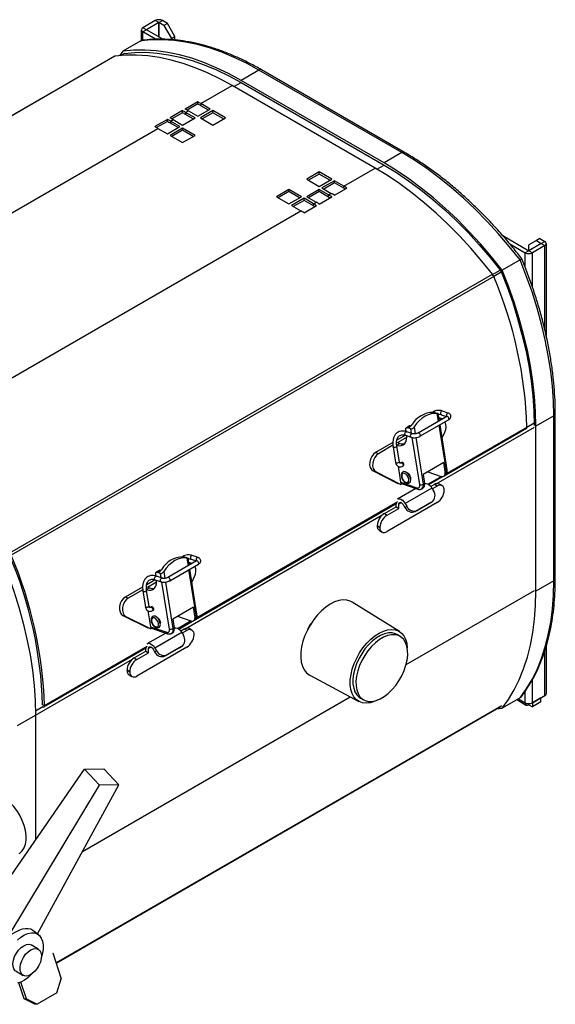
# Model space of a CAD drawing. Extents: x -151 to 1078, y -137 to 1012.
# Tile 6 of 8: x 822 to 1034, y 41 to 430. Entities that reach past the tile are written whole.
import ezdxf

# ---------------------------------------------------------------- set-up
doc = ezdxf.new("R2010")
doc.units = 0
doc.layers.get('0').update_dxf_attribs({"linetype": 'CONTINUOUS'})

msp = doc.modelspace()

# ---------------------------------------------------------------- linework, layer by layer
at = {"color": 7, "linetype": 'CONTINUOUS'}
for p, q in [((875.83, 429.91), (870.88, 427.06)), ((877.24, 429.1), (872.3, 426.24)), ((877.24, 429.1), (875.83, 429.91)), ((877.24, 429.1), (878.66, 429.91)), ((879.2, 427.97), (877.24, 429.1)), ((877.24, 429.1), (877.24, 423.38)), ((877.24, 423.38), (877.24, 429.1)), ((880.61, 428.79), (878.66, 429.91)), ((880.61, 428.79), (879.2, 427.97)), ((883.61, 423.6), (880.61, 428.79)), ((870.29, 426.24), (870.29, 421.95)), ((872.3, 426.24), (870.88, 427.06)), ((872.3, 426.24), (870.88, 425.42)), ((875.97, 422.49), (870.88, 425.42)), ((870.88, 422.06), (870.88, 425.42)), ((878.78, 422.5), (872.3, 426.24)), ((872.3, 426.24), (872.3, 426.24)), ((879.2, 427.97), (882.19, 422.78)), ((870.11, 421.87), (863.03, 417.79)), ((882.19, 422.78), (883.61, 423.6)), ((882.19, 422.35), (882.19, 422.78)), ((883.61, 422.23), (883.61, 423.6)), ((863.03, 417.79), (861.7, 416.01)), ((863.69, 416.92), (862.19, 416.05)), ((863.83, 416.94), (862.32, 416.06)), ((863.46, 416.78), (863.55, 416.9)), ((859.53, 415.69), (668.61, 305.48)), ((859.81, 415.79), (668.89, 305.57)), ((916.84, 410.32), (909.77, 406.24)), ((973.41, 377.67), (916.84, 410.32)), ((974.41, 377.77), (917.84, 410.42)), ((906.94, 403.79), (909.77, 405.42)), ((966.34, 373.58), (909.77, 406.24)), ((909.77, 405.42), (966.34, 372.77)), ((893.86, 397.06), (906.24, 404.2)), ((962.8, 371.54), (906.24, 404.2)), ((892.62, 397.76), (887.67, 394.91)), ((892.63, 396.94), (892.62, 397.76)), ((886.61, 394.3), (881.66, 391.44)), ((886.62, 393.47), (882.38, 391.03)), ((886.62, 393.47), (886.61, 394.3)), ((887.85, 393.59), (888.91, 394.2)), ((891.56, 391.44), (887.85, 393.59)), ((887.85, 393.59), (887.85, 392.77)), ((892.63, 396.94), (888.39, 394.5)), ((888.91, 394.2), (892.62, 392.06)), ((892.62, 392.06), (897.57, 394.91)), ((898.63, 394.3), (893.68, 391.44)), ((897.57, 394.91), (893.86, 397.06)), ((893.86, 397.06), (893.86, 396.24)), ((896.87, 394.51), (893.86, 396.24)), ((898.63, 393.48), (894.39, 391.04)), ((903.58, 391.44), (898.63, 394.3)), ((898.63, 393.48), (898.63, 394.3)), ((902.88, 391.04), (898.63, 393.48)), ((880.6, 390.83), (875.65, 387.97)), ((880.61, 390), (876.37, 387.56)), ((880.61, 390), (880.6, 390.83)), ((881.84, 390.12), (882.9, 390.73)), ((885.55, 387.97), (881.84, 390.12)), ((881.84, 390.12), (881.84, 389.3)), ((882.9, 390.73), (886.61, 388.59)), ((886.61, 388.59), (891.56, 391.44)), ((890.86, 391.04), (887.85, 392.77)), ((893.68, 391.44), (898.63, 388.59)), ((898.63, 388.59), (903.58, 391.44)), ((744.66, 310.93), (876.89, 387.26)), ((876.89, 387.26), (880.6, 385.12)), ((880.6, 385.12), (885.55, 387.97)), ((886.61, 387.36), (881.66, 384.5)), ((884.85, 387.57), (881.84, 389.3)), ((886.61, 386.55), (882.37, 384.1)), ((891.56, 384.5), (886.61, 387.36)), ((886.61, 386.55), (886.61, 387.36)), ((890.86, 384.1), (886.61, 386.55)), ((881.66, 384.5), (886.61, 381.65)), ((886.61, 381.65), (891.56, 384.5)), ((973.41, 377.67), (966.34, 373.58)), ((950.43, 364.4), (962.8, 371.54)), ((963.51, 371.13), (966.34, 372.77)), ((940.71, 370.01), (935.76, 367.16)), ((935.76, 367.16), (940.71, 364.3)), ((940.71, 369.2), (936.46, 366.75)), ((945.66, 367.16), (940.71, 370.01)), ((940.71, 369.2), (940.71, 370.01)), ((944.95, 366.75), (940.71, 369.2)), ((940.71, 364.3), (945.66, 367.16)), ((946.72, 366.54), (941.77, 363.69)), ((950.43, 364.4), (946.72, 366.54)), ((946.72, 365.73), (946.72, 366.54)), ((928.69, 363.07), (923.74, 360.22)), ((928.69, 362.26), (924.44, 359.81)), ((933.64, 360.22), (928.69, 363.07)), ((928.69, 362.26), (928.69, 363.07)), ((932.93, 359.81), (928.69, 362.26)), ((940.71, 363.07), (935.76, 360.22)), ((940.71, 362.26), (936.46, 359.81)), ((944.42, 360.93), (940.71, 363.07)), ((940.71, 362.26), (940.71, 363.07)), ((944.42, 360.11), (940.71, 362.26)), ((941.77, 363.69), (945.48, 361.54)), ((946.72, 365.73), (942.47, 363.28)), ((950.43, 363.58), (946.72, 365.73)), ((946.72, 360.81), (951.67, 363.67)), ((950.43, 363.58), (950.43, 364.4)), ((923.74, 360.22), (928.69, 357.36)), ((928.69, 357.36), (933.64, 360.22)), ((934.7, 359.6), (929.75, 356.75)), ((934.7, 358.79), (930.45, 356.34)), ((938.41, 357.46), (934.7, 359.6)), ((934.7, 358.79), (934.7, 359.6)), ((938.41, 356.64), (934.7, 358.79)), ((935.76, 360.22), (939.47, 358.07)), ((940.71, 357.34), (945.66, 360.2)), ((944.42, 360.93), (945.48, 361.54)), ((944.42, 360.11), (944.42, 360.93)), ((801.23, 278.27), (933.46, 354.6)), ((929.75, 356.75), (933.46, 354.6)), ((934.7, 353.87), (939.65, 356.73)), ((938.41, 357.46), (939.47, 358.07)), ((938.41, 356.64), (938.41, 357.46)), ((1013.31, 344.83), (1023.61, 338.89)), ((1026.61, 342.87), (1023.62, 341.14)), ((1028.03, 343.69), (1026.61, 342.87)), ((1026.61, 342.87), (1028.56, 341.74)), ((1028.03, 343.69), (1029.98, 342.56)), ((1016.08, 341.6), (1022.2, 338.07)), ((1023.61, 338.89), (1022.2, 338.07)), ((1028.56, 341.74), (1023.62, 338.89)), ((1023.62, 338.89), (1023.62, 341.14)), ((1023.62, 338.89), (1025.03, 338.07)), ((1029.98, 340.93), (1025.03, 338.07)), ((1028.56, 341.74), (1029.98, 342.56)), ((1028.56, 341.74), (1029.98, 340.93)), ((1028.56, 341.74), (1028.56, 341.74)), ((1029.98, 307.44), (1029.98, 340.93)), ((1030.56, 304.95), (1030.56, 341.74)), ((1020.15, 335.25), (1013.08, 331.17)), ((1022.2, 332.31), (1022.2, 338.07)), ((1025.03, 324.53), (1025.03, 338.07)), ((1009.25, 329.5), (1012.28, 331.24)), ((818.31, 219.32), (1009.23, 329.53)), ((1009.73, 328.65), (818.82, 218.44)), ((1012.74, 330.44), (1009.72, 328.69)), ((991.12, 273.29), (979.8, 266.76)), ((985.79, 274.97), (985.71, 274.92)), ((986.15, 274.98), (985.99, 274.89)), ((986.15, 274.98), (986.35, 274.91)), ((986.35, 274.91), (987.53, 274.51)), ((987.9, 271.43), (987.42, 274.46)), ((988.23, 271.62), (987.79, 274.41)), ((988.15, 272.72), (988.05, 272.75)), ((989.33, 272.31), (988.15, 272.72)), ((988.99, 274.01), (991.1, 273.28)), ((991.76, 274.64), (989.48, 275.43)), ((1033.51, 273.56), (1026.44, 269.48)), ((1033.51, 208.24), (1033.51, 273.56)), ((1034.1, 209.06), (1034.1, 274.38)), ((976.38, 269.54), (975.18, 268.84)), ((976.74, 269.55), (975.54, 268.86)), ((975.75, 268.79), (975.54, 268.86)), ((975.75, 268.79), (976.89, 269.45)), ((976.92, 268.38), (975.75, 268.79)), ((978.23, 269.15), (978.67, 266.41)), ((980.55, 265.46), (991.87, 271.99)), ((986.92, 246.64), (1025.88, 269.13)), ((991.03, 251.83), (988.16, 269.85)), ((991.32, 252.22), (988.48, 270.04)), ((1022.9, 269.1), (991.17, 250.79)), ((1025.73, 270.63), (1022.89, 268.98)), ((1025.74, 269.89), (1025.74, 269.7)), ((1026.44, 204.16), (1026.44, 269.48)), ((974.84, 265.85), (971.44, 263.88)), ((971.7, 262.95), (975.36, 265.07)), ((974.85, 265.84), (977.13, 265.06)), ((975.13, 267.32), (974.99, 268.22)), ((977.62, 266.48), (975.33, 267.26)), ((977.21, 266.62), (976.92, 268.38)), ((980.44, 246.35), (977.47, 264.97)), ((978.9, 264.95), (981.84, 246.52)), ((989.32, 264.79), (990.38, 267.09)), ((990.77, 250.2), (1022.69, 268.63)), ((969.83, 262.96), (962.96, 258.99)), ((969.87, 261.9), (964.13, 258.58)), ((969.93, 261.29), (970.91, 255.12)), ((972.6, 262.64), (971.4, 261.95)), ((972.39, 255.35), (971.41, 261.52)), ((971.7, 262.95), (972.6, 262.64)), ((964.13, 258.58), (962.96, 258.99)), ((971.88, 253.6), (972.89, 247.27)), ((973.33, 255.14), (972.97, 254.94)), ((973.72, 253.64), (974.08, 253.84)), ((989.97, 255.07), (981.77, 250.33)), ((990.53, 251.54), (989.97, 255.07)), ((963.16, 251.37), (961.98, 251.78)), ((961.98, 251.78), (971.85, 246.8)), ((963.16, 251.37), (973.03, 246.39)), ((981.77, 250.33), (982.33, 246.81)), ((983.64, 251.41), (988.88, 249.61)), ((989.05, 249.56), (983.82, 246.55)), ((984.11, 246.36), (989.61, 249.53)), ((989.95, 249.66), (990.45, 249.94)), ((990.53, 251.54), (991.03, 251.83)), ((973.03, 246.39), (971.85, 246.8)), ((972.89, 247.27), (979.33, 245.06)), ((973.49, 246.66), (973.03, 246.39)), ((973.27, 246.74), (979.71, 244.52)), ((981.84, 246.52), (982.33, 246.81)), ((986.29, 246.36), (984.91, 245.56)), ((987.35, 245.74), (985.48, 244.67)), ((987.35, 245.74), (986.29, 246.36)), ((989.34, 245.94), (988.28, 246.55)), ((978.97, 244.78), (971.7, 240.58)), ((985.31, 244.97), (974.7, 238.85)), ((981.26, 244.63), (981.75, 244.92)), ((985.31, 244.97), (985.93, 243.89)), ((990.17, 244.12), (990.17, 244.1)), ((891.77, 193.05), (971.42, 239.03)), ((971.63, 239.51), (892.17, 193.64)), ((987.35, 239.21), (967.53, 227.77)), ((971.08, 237.58), (971.08, 238.83)), ((973.2, 239.21), (972.14, 238.6)), ((972.14, 236.96), (972.14, 238.6)), ((973.95, 238.42), (974.58, 237.33)), ((974.58, 237.33), (975.33, 237.76)), ((974.7, 238.85), (975.33, 237.76)), ((984.46, 238.99), (978.8, 235.73)), ((985.21, 239.43), (979.55, 236.16)), ((984.46, 238.99), (985.21, 239.43)), ((887.92, 189.49), (965.85, 234.47)), ((966.47, 234.92), (971.08, 237.58)), ((966.47, 234.92), (967.53, 234.31)), ((967.53, 234.31), (972.14, 236.96)), ((971.08, 237.58), (972.14, 236.96)), ((979.55, 236.16), (978.8, 235.73)), ((964.71, 229.42), (963.65, 230.03)), ((963.65, 230.02), (963.65, 230.03)), ((963.65, 230.02), (964.71, 229.4)), ((964.48, 228.19), (965.54, 227.58)), ((964.71, 229.42), (964.71, 229.4)), ((892.77, 217.49), (890.48, 218.28)), ((892.12, 216.14), (880.81, 209.61)), ((881.56, 208.31), (892.87, 214.84)), ((886.79, 217.82), (886.72, 217.77)), ((887.15, 217.83), (887, 217.75)), ((887.15, 217.83), (887.36, 217.76)), ((887.36, 217.76), (888.54, 217.36)), ((888.91, 214.29), (888.43, 217.31)), ((889.24, 214.48), (888.79, 217.26)), ((889.16, 215.57), (889.06, 215.6)), ((890.33, 215.16), (889.16, 215.57)), ((889.99, 216.86), (892.11, 216.13)), ((876.13, 210.17), (875.99, 211.07)), ((877.39, 212.39), (876.18, 211.69)), ((877.75, 212.4), (876.54, 211.71)), ((876.75, 211.64), (876.54, 211.71)), ((876.75, 211.64), (877.9, 212.3)), ((877.93, 211.23), (876.75, 211.64)), ((878.21, 209.47), (877.93, 211.23)), ((879.23, 212), (879.67, 209.27)), ((892.03, 194.68), (889.16, 212.7)), ((892.33, 195.07), (889.49, 212.89)), ((875.84, 208.7), (872.44, 206.74)), ((872.71, 205.8), (876.37, 207.92)), ((875.85, 208.69), (878.14, 207.91)), ((878.62, 209.33), (876.34, 210.11)), ((881.44, 189.2), (878.47, 207.82)), ((879.9, 207.8), (882.84, 189.37)), ((890.32, 207.65), (891.39, 209.94)), ((1033.51, 208.24), (1026.44, 204.16)), ((870.84, 205.81), (863.96, 201.84)), ((870.88, 204.75), (865.14, 201.44)), ((870.93, 204.14), (871.92, 197.97)), ((873.61, 205.49), (872.4, 204.8)), ((873.4, 198.2), (872.41, 204.37)), ((872.71, 205.8), (873.61, 205.49)), ((975.06, 175.15), (1025.88, 204.48)), ((865.14, 201.44), (863.96, 201.84)), ((972.41, 188.24), (953.68, 199.87)), ((872.88, 196.46), (873.89, 190.13)), ((874.33, 197.99), (873.98, 197.79)), ((874.73, 196.49), (875.08, 196.69)), ((890.98, 197.92), (882.77, 193.18)), ((891.54, 194.39), (890.98, 197.92)), ((864.17, 194.23), (862.99, 194.63)), ((862.99, 194.63), (872.85, 189.65)), ((864.17, 194.23), (874.03, 189.24)), ((882.77, 193.18), (883.34, 189.66)), ((884.64, 194.26), (889.88, 192.46)), ((890.05, 192.41), (884.83, 189.4)), ((885.12, 189.21), (890.62, 192.38)), ((890.96, 192.51), (891.45, 192.79)), ((891.54, 194.39), (892.03, 194.68)), ((879.97, 187.63), (872.7, 183.43)), ((874.03, 189.24), (872.85, 189.65)), ((873.89, 190.13), (880.34, 187.91)), ((874.49, 189.51), (874.03, 189.24)), ((874.27, 189.59), (880.72, 187.38)), ((886.31, 187.83), (875.7, 181.7)), ((882.26, 187.49), (882.76, 187.77)), ((882.84, 189.37), (883.34, 189.66)), ((887.29, 189.21), (885.91, 188.41)), ((886.31, 187.83), (886.94, 186.74)), ((888.35, 188.6), (886.49, 187.52)), ((888.35, 188.6), (887.29, 189.21)), ((890.35, 188.79), (889.29, 189.41)), ((891.17, 186.97), (891.17, 186.95)), ((972.71, 186.33), (971.51, 187.03)), ((831.77, 158.41), (872.43, 181.88)), ((872.64, 182.36), (831.98, 158.89)), ((867.48, 177.77), (872.08, 180.43)), ((888.35, 182.06), (868.54, 170.63)), ((868.54, 177.16), (873.14, 179.82)), ((872.08, 180.43), (872.08, 181.68)), ((872.08, 180.43), (873.14, 179.82)), ((874.2, 182.06), (873.14, 181.45)), ((873.14, 179.82), (873.14, 181.45)), ((874.95, 181.27), (875.58, 180.18)), ((875.58, 180.18), (876.33, 180.61)), ((875.7, 181.7), (876.33, 180.61)), ((885.46, 181.84), (879.81, 178.58)), ((886.21, 182.28), (880.56, 179.01)), ((885.46, 181.84), (886.21, 182.28)), ((1029.98, 162.92), (1029.98, 180.67)), ((1030.56, 163.74), (1030.56, 182.47)), ((828.45, 155.16), (866.85, 177.33)), ((867.48, 177.77), (868.54, 177.16)), ((880.56, 179.01), (879.81, 178.58)), ((865.72, 172.27), (864.66, 172.88)), ((864.66, 172.87), (864.66, 172.88)), ((864.66, 172.87), (865.72, 172.25)), ((865.72, 172.27), (865.72, 172.25)), ((865.48, 171.04), (866.54, 170.43)), ((936.97, 170.94), (956.41, 160.53)), ((1025.03, 160.06), (1025.03, 169.18)), ((1022.2, 160.06), (1022.2, 164.63)), ((847, 101.22), (952.95, 162.38)), ((957.01, 161.91), (958.22, 161.22)), ((1020.15, 161.99), (1013.08, 157.9)), ((1018.92, 161.28), (1022.61, 159.15)), ((1019.51, 161.62), (1022.2, 160.06)), ((1023.62, 159.25), (1023.62, 159.73)), ((1025.03, 160.06), (1029.98, 162.92)), ((1028.4, 162.01), (1025.03, 160.06)), ((1028.4, 160.37), (1025.03, 158.43)), ((1025.03, 160.06), (1025.03, 160.06)), ((1025.03, 160.06), (1025.03, 158.43)), ((1028.4, 162.01), (1028.4, 162.01)), ((1028.4, 160.37), (1028.4, 162.01)), ((831.36, 158.41), (828.44, 156.73)), ((831.27, 159.28), (831.98, 158.89)), ((1012.84, 158.84), (836.61, 57.11)), ((836.63, 57.06), (1012.64, 158.66)), ((1010.87, 157.64), (1013.08, 157.9)), ((1023.62, 159.25), (1025.03, 158.43)), ((821.38, 151.1), (828.45, 155.18)), ((828.45, 155.18), (828.45, 105.91)), ((807.08, 75.09), (847.78, 133.78)), ((847.78, 133.78), (855.42, 133.94)), ((853.81, 127.48), (847.78, 133.78)), ((855.42, 133.94), (861.45, 127.63)), ((817.65, 67.45), (853.81, 127.48)), ((829.17, 68.64), (861.45, 127.63)), ((861.45, 127.63), (853.81, 127.48)), ((829.63, 68.29), (827.41, 69.99)), ((829.56, 62.59), (826.73, 64.23)), ((835.28, 61.18), (838.65, 50.86)), ((820.73, 53.83), (823.56, 52.2)), ((836.91, 45.26), (838.65, 50.86)), ((823.9, 42.94), (821.85, 49.23)), ((824.86, 42.9), (822.7, 49.53)), ((823.9, 42.94), (824.86, 42.9)), ((828.15, 40.8), (823.9, 42.94)), ((824.86, 42.9), (829.12, 40.76)), ((836.91, 45.26), (829.12, 40.76)), ((829.12, 40.76), (828.15, 40.8))]:
    msp.add_line(p, q, dxfattribs=at)
at = {"color": 7, "linetype": 'CONTINUOUS', "flags": 128}
for points in [[(916.84, 410.32), (911.92, 413.01), (907.01, 415.36), (902.14, 417.39), (897.31, 419.08), (892.54, 420.42), (887.84, 421.41), (883.24, 422.06), (878.74, 422.35), (874.36, 422.29), (870.11, 421.87)], [(909.77, 406.24), (904.85, 408.92), (899.94, 411.28), (895.07, 413.31), (890.24, 414.99), (885.47, 416.34), (880.77, 417.33), (876.17, 417.98), (871.67, 418.27), (867.28, 418.2), (863.03, 417.79)], [(863.55, 416.9), (867.75, 417.3), (872.09, 417.35), (876.54, 417.05), (881.1, 416.41), (885.74, 415.42), (890.46, 414.09), (895.23, 412.42), (900.05, 410.41), (904.9, 408.08), (909.77, 405.42)], [(906.24, 404.2), (901.35, 406.86), (896.48, 409.21), (891.64, 411.22), (886.84, 412.91), (882.11, 414.25), (877.44, 415.25), (872.87, 415.91), (868.4, 416.22), (864.04, 416.18), (859.81, 415.79)], [(1020.15, 335.25), (1015.9, 340.57), (1011.52, 345.7), (1007.02, 350.6), (1002.41, 355.28), (997.72, 359.7), (992.95, 363.87), (988.12, 367.76), (983.24, 371.36), (978.33, 374.67), (973.41, 377.67)], [(1009.23, 329.53), (1005, 334.8), (1000.64, 339.87), (996.17, 344.73), (991.6, 349.36), (986.93, 353.74), (982.2, 357.86), (977.4, 361.72), (972.56, 365.29), (967.69, 368.57), (962.8, 371.54)], [(1013.08, 331.17), (1008.83, 336.49), (1004.44, 341.62), (999.94, 346.52), (995.34, 351.19), (990.65, 355.62), (985.88, 359.78), (981.04, 363.67), (976.17, 367.28), (971.26, 370.59), (966.34, 373.58)], [(966.34, 372.77), (971.21, 369.8), (976.06, 366.53), (980.88, 362.97), (985.65, 359.13), (990.37, 355.02), (995.01, 350.65), (999.57, 346.03), (1004.02, 341.19), (1008.36, 336.13), (1012.56, 330.87)], [(1033.51, 273.56), (1033.38, 279.33), (1032.97, 285.23), (1032.28, 291.26), (1031.33, 297.38), (1030.11, 303.6), (1028.62, 309.88), (1026.88, 316.2), (1024.88, 322.55), (1022.63, 328.91), (1020.15, 335.25)], [(1026.44, 269.48), (1026.31, 275.24), (1025.9, 281.15), (1025.21, 287.17), (1024.26, 293.3), (1023.04, 299.52), (1021.55, 305.79), (1019.81, 312.12), (1017.81, 318.47), (1015.56, 324.83), (1013.08, 331.17)], [(1012.56, 330.87), (1015.01, 324.6), (1017.23, 318.32), (1019.2, 312.04), (1020.92, 305.79), (1022.38, 299.58), (1023.58, 293.44), (1024.52, 287.38), (1025.2, 281.42), (1025.6, 275.59), (1025.74, 269.89)], [(987.42, 274.46), (986.24, 274.53), (985.02, 274.38), (983.79, 274), (982.57, 273.41), (981.38, 272.61), (980.25, 271.62), (979.19, 270.46), (978.23, 269.15)], [(989.13, 275.38), (988.93, 275.21), (988.78, 274.97), (988.7, 274.69), (988.7, 274.41), (988.78, 274.18), (988.93, 274.03), (988.99, 274.01)], [(989.48, 275.43), (989.34, 275.44), (989.13, 275.38)], [(991.38, 273.3), (991.19, 273.32), (991.12, 273.29)], [(991.87, 271.99), (991.93, 272.05), (992.01, 272.22), (992.01, 272.46), (991.93, 272.73), (991.78, 272.98), (991.59, 273.18), (991.38, 273.3)], [(991.76, 274.64), (991.62, 274.66), (991.41, 274.59)], [(974.99, 268.22), (974.97, 268.38), (974.99, 268.53), (975.02, 268.66), (975.09, 268.77), (975.18, 268.84), (975.28, 268.88), (975.41, 268.89), (975.54, 268.86)], [(971.4, 261.95), (972.33, 261.74), (973.18, 261.78), (973.93, 262.06), (974.54, 262.58), (975, 263.31), (975.27, 264.22), (975.37, 265.28), (975.35, 265.67)], [(974.85, 265.84), (974.79, 265.87), (974.64, 266.02), (974.56, 266.25), (974.56, 266.52), (974.64, 266.8), (974.79, 267.05), (974.98, 267.21)], [(974.98, 267.21), (975.2, 267.28), (975.33, 267.26)], [(977.13, 265.06), (977.08, 265.08), (976.93, 265.23), (976.85, 265.46), (976.85, 265.74), (976.93, 266.02), (977.08, 266.26), (977.27, 266.43)], [(977.27, 266.43), (977.48, 266.5), (977.61, 266.48)], [(980.07, 266.77), (979.88, 266.79), (979.8, 266.76)], [(980.55, 265.46), (980.62, 265.51), (980.7, 265.69), (980.7, 265.93), (980.62, 266.2), (980.47, 266.45), (980.28, 266.65), (980.07, 266.77)], [(971.41, 261.52), (971.41, 261.49), (971.35, 261.36), (971.19, 261.23), (970.95, 261.12), (970.66, 261.06), (970.38, 261.05), (970.14, 261.1), (969.98, 261.19), (969.93, 261.29)], [(962.96, 258.99), (962.15, 258.35), (961.46, 257.46), (960.96, 256.4), (960.68, 255.25), (960.65, 254.12), (960.88, 253.11), (961.33, 252.3), (961.98, 251.78)], [(964.13, 258.58), (963.33, 257.95), (962.64, 257.06), (962.14, 255.99), (961.86, 254.84), (961.83, 253.71), (962.06, 252.7), (962.51, 251.9), (963.16, 251.37)], [(972.39, 255.35), (972.39, 255.33), (972.34, 255.19), (972.17, 255.06), (971.93, 254.95), (971.64, 254.89), (971.36, 254.88), (971.12, 254.93), (970.96, 255.02), (970.91, 255.12)], [(972.98, 254.94), (973.05, 254.97), (973.24, 254.95), (973.45, 254.83), (973.64, 254.63), (973.79, 254.38), (973.87, 254.11), (973.87, 253.87), (973.79, 253.7), (973.72, 253.64)], [(974.22, 254.31), (974.14, 254.58), (973.99, 254.83), (973.8, 255.04), (973.6, 255.15), (973.4, 255.17), (973.33, 255.14)], [(976.11, 248.52), (975.9, 249.23), (975.51, 249.91), (975, 250.44), (974.45, 250.76), (973.94, 250.81), (973.55, 250.58), (973.34, 250.11), (973.34, 249.47), (973.56, 248.76), (973.95, 248.09), (974.46, 247.55), (975.01, 247.24), (975.52, 247.19), (975.91, 247.42), (976.12, 247.88), (976.11, 248.52)], [(976.81, 248.61), (976.55, 249.5), (976.06, 250.34), (975.42, 251.01), (974.73, 251.41), (974.09, 251.47), (973.84, 251.37)], [(988.88, 249.61), (989.27, 249.52), (989.64, 249.54), (989.96, 249.66), (990.22, 249.88), (990.42, 250.19), (990.54, 250.58), (990.58, 251.04), (990.53, 251.54)], [(976.83, 249.25), (976.83, 248.77), (976.8, 248.67)], [(979.33, 245.06), (979.6, 245), (979.84, 245.01), (980.05, 245.09), (980.23, 245.24), (980.36, 245.45), (980.44, 245.71), (980.46, 246.01), (980.44, 246.35)], [(982.34, 246.73), (982.46, 246.78), (982.99, 246.84), (983.6, 246.67), (984.22, 246.27), (984.81, 245.69), (985.31, 244.97)], [(971.61, 240.53), (971.85, 240.66), (972.39, 240.72), (972.99, 240.54), (973.61, 240.15), (974.2, 239.57), (974.7, 238.85)], [(972.14, 238.6), (972.18, 238.93), (972.32, 239.17), (972.53, 239.32), (972.79, 239.35), (973.09, 239.26), (973.41, 239.07), (973.7, 238.78), (973.95, 238.42)], [(890.13, 218.23), (889.94, 218.06), (889.79, 217.82), (889.71, 217.54), (889.71, 217.26), (889.79, 217.03), (889.94, 216.88), (889.99, 216.86)], [(890.48, 218.28), (890.34, 218.3), (890.13, 218.23)], [(815.09, 216.87), (817.57, 210.53), (819.82, 204.17), (821.82, 197.82), (823.56, 191.5), (825.05, 185.22), (826.27, 179.01), (827.22, 172.88), (827.91, 166.85), (828.32, 160.95), (828.45, 155.18)], [(888.43, 217.31), (887.24, 217.38), (886.03, 217.23), (884.8, 216.85), (883.57, 216.26), (882.39, 215.46), (881.25, 214.47), (880.2, 213.31), (879.23, 212)], [(892.39, 216.15), (892.2, 216.17), (892.12, 216.14)], [(892.87, 214.84), (892.94, 214.9), (893.02, 215.07), (893.02, 215.31), (892.94, 215.58), (892.79, 215.83), (892.6, 216.03), (892.39, 216.15)], [(892.77, 217.49), (892.63, 217.51), (892.42, 217.44)], [(875.99, 211.07), (875.98, 211.23), (875.99, 211.39), (876.03, 211.52), (876.09, 211.62), (876.18, 211.69), (876.29, 211.73), (876.41, 211.74), (876.54, 211.71)], [(872.4, 204.8), (873.33, 204.59), (874.19, 204.63), (874.93, 204.91), (875.55, 205.43), (876, 206.16), (876.28, 207.07), (876.37, 208.13), (876.36, 208.52)], [(875.85, 208.69), (875.79, 208.72), (875.64, 208.87), (875.56, 209.1), (875.56, 209.37), (875.64, 209.65), (875.79, 209.9), (875.99, 210.06)], [(875.99, 210.06), (876.2, 210.13), (876.34, 210.11)], [(878.14, 207.91), (878.08, 207.93), (877.93, 208.08), (877.85, 208.31), (877.85, 208.59), (877.93, 208.87), (878.08, 209.11), (878.28, 209.28)], [(878.28, 209.28), (878.49, 209.35), (878.62, 209.33)], [(881.08, 209.62), (880.89, 209.64), (880.81, 209.61)], [(881.56, 208.31), (881.62, 208.37), (881.7, 208.54), (881.7, 208.78), (881.62, 209.05), (881.47, 209.3), (881.28, 209.5), (881.08, 209.62)], [(1020.15, 161.99), (1022.63, 165.46), (1024.88, 169.22), (1026.88, 173.27), (1028.62, 177.58), (1030.11, 182.14), (1031.33, 186.94), (1032.28, 191.97), (1032.97, 197.21), (1033.38, 202.64), (1033.51, 208.24)], [(872.42, 204.37), (872.42, 204.35), (872.36, 204.21), (872.19, 204.08), (871.95, 203.97), (871.67, 203.91), (871.38, 203.9), (871.14, 203.95), (870.99, 204.04), (870.93, 204.14)], [(1013.08, 157.9), (1015.56, 161.38), (1017.81, 165.14), (1019.81, 169.18), (1021.55, 173.49), (1023.04, 178.06), (1024.26, 182.86), (1025.21, 187.89), (1025.9, 193.12), (1026.31, 198.55), (1026.44, 204.16)], [(863.96, 201.84), (863.16, 201.2), (862.47, 200.31), (861.97, 199.25), (861.69, 198.1), (861.66, 196.97), (861.88, 195.96), (862.34, 195.15), (862.99, 194.63)], [(865.14, 201.44), (864.33, 200.8), (863.65, 199.91), (863.14, 198.84), (862.87, 197.69), (862.84, 196.56), (863.06, 195.55), (863.52, 194.75), (864.17, 194.23)], [(953.68, 199.87), (952.95, 200.25), (951.58, 200.65), (950.06, 200.73), (948.45, 200.49), (946.76, 199.93), (945.04, 199.06), (943.32, 197.9), (941.64, 196.47), (940.03, 194.81), (938.54, 192.96), (937.19, 190.94), (936, 188.81), (935.02, 186.61)], [(873.4, 198.2), (873.4, 198.18), (873.34, 198.04), (873.18, 197.91), (872.93, 197.8), (872.65, 197.74), (872.37, 197.74), (872.13, 197.78), (871.97, 197.87), (871.92, 197.97)], [(873.98, 197.79), (874.06, 197.82), (874.25, 197.8), (874.45, 197.68), (874.65, 197.48), (874.79, 197.23), (874.87, 196.96), (874.87, 196.72), (874.79, 196.55), (874.73, 196.49)], [(875.23, 197.17), (875.15, 197.43), (875, 197.69), (874.81, 197.89), (874.6, 198.01), (874.41, 198.02), (874.33, 197.99)], [(877.12, 191.37), (876.91, 192.08), (876.51, 192.76), (876, 193.3), (875.45, 193.61), (874.94, 193.66), (874.55, 193.43), (874.35, 192.96), (874.35, 192.33), (874.56, 191.61), (874.95, 190.94), (875.46, 190.4), (876.01, 190.09), (876.52, 190.04), (876.91, 190.27), (877.12, 190.74), (877.12, 191.37)], [(877.82, 191.46), (877.55, 192.35), (877.06, 193.19), (876.43, 193.86), (875.74, 194.26), (875.1, 194.32), (874.84, 194.22)], [(877.83, 192.11), (877.84, 191.63), (877.81, 191.52)], [(889.88, 192.46), (890.28, 192.37), (890.64, 192.39), (890.96, 192.51), (891.23, 192.73), (891.42, 193.04), (891.54, 193.43), (891.58, 193.89), (891.54, 194.39)], [(936.17, 189.13), (936.97, 190.64), (937.52, 191.47)], [(880.34, 187.91), (880.6, 187.85), (880.84, 187.87), (881.06, 187.95), (881.23, 188.09), (881.36, 188.3), (881.44, 188.56), (881.47, 188.87), (881.44, 189.2)], [(883.35, 189.58), (883.46, 189.63), (884, 189.69), (884.6, 189.52), (885.22, 189.12), (885.81, 188.54), (886.31, 187.83)], [(963.68, 161.09), (962.43, 160.52), (960.79, 160.03), (959.22, 159.86), (957.77, 160.02), (956.46, 160.51), (955.33, 161.3), (954.39, 162.39), (953.68, 163.75), (953.2, 165.34), (952.97, 167.15), (952.99, 169.11), (953.27, 171.2), (953.79, 173.35), (954.54, 175.54), (955.51, 177.7), (956.68, 179.78), (958.01, 181.75), (959.49, 183.56), (961.07, 185.16), (962.72, 186.52), (964.41, 187.62), (966.09, 188.42), (967.74, 188.91), (969.3, 189.08), (970.76, 188.92), (972.06, 188.44), (973.2, 187.64), (974.13, 186.55), (974.85, 185.2), (975.32, 183.6), (975.55, 181.8), (975.56, 181.67)], [(956.65, 174.74), (955.94, 172.67), (955.46, 170.62), (955.23, 168.64), (955.25, 166.8), (955.53, 165.12), (956.04, 163.66), (956.79, 162.45), (957.76, 161.52), (958.91, 160.89), (960.22, 160.58), (961.67, 160.59), (963.2, 160.92), (964.79, 161.58), (966.4, 162.53), (967.99, 163.76), (969.51, 165.24), (970.94, 166.92), (972.23, 168.78), (973.35, 170.76), (974.28, 172.81), (974.99, 174.89), (975.46, 176.94), (975.7, 178.91), (975.67, 180.76), (975.4, 182.43), (974.88, 183.89), (974.14, 185.1), (973.17, 186.03), (972.02, 186.67), (970.71, 186.98), (969.26, 186.97), (967.73, 186.63), (966.13, 185.98), (964.53, 185.03), (962.94, 183.79), (961.42, 182.32), (959.99, 180.63), (958.7, 178.77), (957.58, 176.8), (956.65, 174.74)], [(971.51, 187.03), (970.82, 187.36), (969.5, 187.67), (968.06, 187.66), (966.52, 187.32), (964.93, 186.67), (963.32, 185.72), (961.74, 184.49), (960.21, 183.01), (958.79, 181.32), (957.5, 179.47), (956.38, 177.49), (955.45, 175.44)], [(872.62, 183.38), (872.86, 183.51), (873.39, 183.57), (874, 183.39), (874.62, 183), (875.2, 182.42), (875.7, 181.7)], [(935.02, 186.61), (934.25, 184.38), (933.71, 182.18), (933.41, 180.04), (933.37, 178.03), (933.58, 176.17), (934.03, 174.51), (934.73, 173.09), (935.64, 171.93), (936.76, 171.06), (936.97, 170.94)], [(873.14, 181.45), (873.19, 181.78), (873.32, 182.03), (873.53, 182.17), (873.8, 182.2), (874.1, 182.12), (874.41, 181.92), (874.7, 181.63), (874.95, 181.27)], [(955.45, 175.44), (954.74, 173.36), (954.26, 171.31), (954.03, 169.34), (954.05, 167.49), (954.33, 165.82), (954.84, 164.36), (955.59, 163.15), (956.55, 162.21), (957.01, 161.91)], [(831.28, 158.45), (831.4, 158.4), (831.54, 158.37), (831.66, 158.37), (831.77, 158.41), (831.86, 158.49), (831.93, 158.6), (831.97, 158.73), (831.98, 158.89)], [(821.98, 100.42), (822.25, 100.59), (823.22, 101.47), (823.97, 102.64), (824.48, 104.07), (824.74, 105.71), (824.74, 107.53), (824.48, 109.48), (823.97, 111.49), (823.22, 113.53), (822.25, 115.52), (821.09, 117.43), (819.77, 119.19), (818.33, 120.75), (816.8, 122.08), (815.23, 123.14)], [(821.33, 66.19), (822.69, 67.33), (824.09, 68.21), (825.47, 68.79), (826.8, 69.05), (828.02, 69), (829.11, 68.62), (830.03, 67.94), (830.74, 66.97), (831.23, 65.74), (831.48, 64.3), (831.48, 62.69), (831.23, 60.96), (830.74, 59.17), (830.74, 59.17)], [(820.73, 53.83), (820.44, 54.04), (819.88, 54.76), (819.56, 55.75), (819.5, 56.94), (819.71, 58.27), (820.17, 59.64), (820.86, 60.97), (821.73, 62.19), (822.72, 63.2), (823.77, 63.95), (824.83, 64.39), (825.81, 64.5), (826.67, 64.26), (826.73, 64.23)], [(830.38, 57.47), (829.8, 56.11), (829.02, 54.83), (828.09, 53.7), (827.05, 52.81), (825.99, 52.21), (824.96, 51.93), (824.03, 52), (823.27, 52.41), (822.71, 53.13), (822.39, 54.11), (822.33, 55.31), (822.54, 56.63), (823, 58.01), (823.69, 59.34), (824.55, 60.55), (825.55, 61.57), (826.6, 62.32), (827.66, 62.76), (828.64, 62.87), (829.5, 62.63), (830.17, 62.06), (830.61, 61.2), (830.8, 60.1), (830.72, 58.83), (830.38, 57.47)], [(827.03, 52.8), (826.79, 52.53), (825.46, 51.27), (824.08, 50.25), (822.68, 49.52), (821.32, 49.1)]]:
    msp.add_lwpolyline(points, dxfattribs=at)
at = {"color": 7, "linetype": 'CONTINUOUS'}
for centre, radius, start, end in [((877.24, 427.18), 3.08, 62.6096, 117.3905), ((877.24, 429.1), 0.00153, 62.5711, 117.4905), ((871.19, 426.24), 0.874, 110.7831, 249.2166), ((872.3, 426.24), 0.000436, 110.5888, 249.2724), ((859.91, 415.03), 0.768, 97.3753, 119.7668), ((917.43, 409.51), 1.01, 65.6924, 125.6177), ((835.5, 295.97), 116.73, 60.0017, 60.7047), ((829.49, 292.5), 116.73, 60.0017, 60.7047), ((830.06, 292.66), 115.59, 60.0012, 60.7054), ((830.55, 293.11), 116.73, 60.0017, 60.7047), ((836.07, 296.13), 115.59, 60.0012, 60.7054), ((823.48, 289.03), 116.73, 60.0017, 60.7047), ((824.05, 289.19), 115.59, 60.0012, 60.7054), ((824.54, 289.64), 116.73, 60.0017, 60.7047), ((818.53, 286.17), 116.73, 60.0017, 60.7047), ((974, 376.85), 1.01, 65.7086, 125.6162), ((890.82, 261.15), 119.22, 59.308, 60.0012), ((891.75, 261.94), 117.37, 59.6951, 60.0025), ((884.81, 257.68), 119.22, 59.308, 60.0012), ((885.74, 258.47), 117.37, 59.6951, 60.0025), ((885.87, 258.3), 119.22, 59.308, 60.0012), ((873.85, 251.36), 119.22, 59.308, 60.0012), ((878.8, 254.21), 119.22, 59.308, 60.0012), ((879.73, 255), 117.37, 59.6951, 60.0025), ((879.86, 254.83), 119.22, 59.308, 60.0012), ((1023.62, 338.89), 0.00153, 242.5562, 297.49), ((1028.56, 341.74), 0.000436, 290.5757, 69.2393), ((1029.67, 341.74), 0.874, 290.7831, 69.2166), ((1023.62, 340.8), 3.08, 242.6096, 297.3905), ((1006.25, 327.22), 3.77, 22.276, 37.724), ((856.66, 263.59), 166.33, 1.8984, 23.0269), ((985.95, 264.96), 9.96, 90.8726, 149.122), ((985.98, 274.58), 0.43, 67.6953, 117.1798), ((991.85, 273.83), 0.878, 119.6084, 217.004), ((1033.1, 274.48), 1.01, 294.3762, 354.2891), ((976.58, 269.15), 0.43, 67.6953, 117.1798), ((988.69, 270.39), 2.03, 69.9703, 106.4385), ((986.06, 269.3), 4.86, 332.8368, 23.1812), ((1022.41, 269.03), 0.491, 304.3219, 8.23), ((973.78, 265.66), 3.24, 248.625, 282.1834), ((973.82, 254.18), 0.423, 307.3097, 18.5218), ((974.76, 249.01), 2.08, 6.7777, 69.7982), ((989.4, 251.3), 1.71, 307.7788, 18.0535), ((990.87, 252.25), 0.45, 290.0714, 356.5461), ((973.52, 247.32), 0.64, 184.4252, 246.4279), ((975.48, 248.16), 1.41, 307.0555, 18.5576), ((980.92, 248.19), 1.9, 255.1609, 298.7108), ((980.21, 245.99), 1.71, 307.7774, 18.0586), ((980.7, 246.27), 1.71, 307.7788, 18.0535), ((987.46, 244.73), 2.01, 65.6927, 125.6177), ((988.45, 244.39), 1.74, 350.786, 129.2033), ((979.97, 245.11), 0.64, 184.4257, 246.4298), ((983.3, 242.03), 3.23, 306.3516, 35.1848), ((984.04, 244.38), 6.13, 302.6055, 357.3945), ((978.26, 239.12), 3.23, 204.8163, 293.643), ((969.78, 229.75), 6.13, 122.6054, 177.3946), ((970.84, 229.14), 6.13, 122.6054, 177.3946), ((977.51, 238.68), 3.23, 204.8163, 293.6431), ((965.61, 229.8), 1.97, 173.702, 234.9856), ((966.43, 229.12), 1.74, 170.7857, 309.2034), ((666.36, 153.82), 165, 1.8984, 23.0269), ((665.74, 153.38), 166.33, 1.8984, 23.0269), ((886.96, 207.81), 9.96, 90.8726, 149.122), ((886.99, 217.44), 0.43, 67.6953, 117.1798), ((889.7, 213.24), 2.03, 69.9704, 106.4384), ((892.85, 216.68), 0.878, 119.6096, 217.0028), ((877.58, 212.01), 0.43, 67.6953, 117.1798), ((887.06, 212.16), 4.86, 332.8369, 23.1811), ((1033.1, 209.16), 1.01, 294.3747, 354.3052), ((874.79, 208.51), 3.24, 248.625, 282.1834), ((874.82, 197.03), 0.423, 307.3097, 18.5218), ((891.88, 195.1), 0.45, 290.0713, 356.5462), ((875.77, 191.86), 2.08, 6.7777, 69.7982), ((876.48, 191.01), 1.41, 307.0555, 18.5576), ((890.41, 194.15), 1.71, 307.7788, 18.0535), ((874.53, 190.18), 0.64, 184.4236, 246.4306), ((880.97, 187.96), 0.64, 184.4241, 246.4324), ((881.93, 191.04), 1.9, 255.1607, 298.711), ((881.21, 188.84), 1.71, 307.7774, 18.0586), ((881.71, 189.13), 1.71, 307.7788, 18.0535), ((888.46, 187.58), 2.01, 65.6931, 125.6174), ((889.45, 187.25), 1.74, 350.7857, 129.2034), ((884.3, 184.88), 3.23, 306.3514, 35.1849), ((885.05, 187.23), 6.13, 302.6054, 357.3946), ((878.51, 181.54), 3.23, 204.8166, 293.6429), ((879.26, 181.97), 3.23, 204.8166, 293.6428), ((870.78, 172.6), 6.13, 122.6055, 177.3944), ((871.84, 171.99), 6.13, 122.6055, 177.3944), ((866.64, 172.66), 1.99, 174.1287, 234.5592), ((867.44, 171.98), 1.74, 170.7863, 309.2032), ((1029.56, 163.84), 1.01, 294.3741, 354.3056), ((1023.06, 159.92), 0.874, 170.786, 309.2032), ((1023.62, 162.8), 3.08, 242.6096, 297.3905)]:
    msp.add_arc(centre, radius, start, end, dxfattribs=at)
msp.add_ellipse((819.48, 61.17), major_axis=(8.16, 8.63), ratio=0.494165, start_param=0.051224, end_param=1.288824, dxfattribs=at)
for points, knots in [([(870.11, 421.87), (870.2, 421.92), (870.35, 422), (870.53, 422.02), (870.59, 422.02)], [0, 0, 0, 0, 0.631637, 1, 1, 1, 1]), ([(917.84, 410.42), (917.06, 410.87), (914.78, 412.16), (911, 414.11), (906.54, 416.16), (902.09, 417.93), (897.68, 419.42), (893.32, 420.63), (889.01, 421.56), (884.78, 422.19), (880.62, 422.53), (876.56, 422.57), (873.22, 422.38), (871.26, 422.12), (870.59, 422.03)], [0, 0, 0, 0, 0.047784, 0.13848, 0.229194, 0.319904, 0.410596, 0.501252, 0.59185, 0.682364, 0.772764, 0.863021, 0.953106, 1, 1, 1, 1]), ([(1020.86, 335.67), (1020.32, 336.37), (1018.52, 338.69), (1015.37, 342.52), (1011.38, 347.1), (1007.29, 351.49), (1003.12, 355.7), (998.87, 359.7), (994.56, 363.49), (990.19, 367.06), (985.78, 370.4), (981.33, 373.5), (977.54, 375.93), (975.23, 377.29), (974.41, 377.77)], [0, 0, 0, 0, 0.039083, 0.130102, 0.221139, 0.31219, 0.403257, 0.494341, 0.585445, 0.67657, 0.767715, 0.858883, 0.950071, 1, 1, 1, 1]), ([(1020.84, 335.65), (1020.84, 335.65), (1020.87, 335.67), (1020.68, 335.56), (1020.41, 335.4), (1020.24, 335.3), (1020.15, 335.25)], [0, 0, 0, 0, 0.170646, 0.585783, 0.7931, 1, 1, 1, 1]), ([(1034.1, 274.38), (1034.09, 275.29), (1034.08, 277.93), (1033.87, 282.39), (1033.42, 287.79), (1032.74, 293.28), (1031.83, 298.85), (1030.71, 304.48), (1029.37, 310.16), (1027.82, 315.87), (1026.06, 321.61), (1024.1, 327.35), (1022.34, 332.04), (1021.22, 334.8), (1020.87, 335.66)], [0, 0, 0, 0, 0.048048, 0.139215, 0.230372, 0.321516, 0.412643, 0.503752, 0.594843, 0.685918, 0.776976, 0.86802, 0.959052, 1, 1, 1, 1]), ([(989.48, 275.43), (989.26, 275.49), (988.63, 275.68), (987.62, 275.77), (986.53, 275.53), (985.85, 275.25), (985.6, 274.99), (985.6, 274.99)], [0, 0, 0, 0, 0.155053, 0.444193, 0.727453, 0.999963, 1, 1, 1, 1]), ([(986.35, 274.91), (986.42, 274.89), (986.47, 274.87), (986.54, 274.84), (986.55, 274.84), (986.56, 274.83), (986.51, 274.83), (986.37, 274.85), (986.27, 274.87), (986.06, 274.89), (985.93, 274.9), (985.8, 274.92)], [0, 0, 0, 0, 0.125, 0.125, 0.25, 0.25, 0.5, 0.5, 0.75, 0.75, 1, 1, 1, 1]), ([(987.42, 274.46), (987.52, 274.44), (987.6, 274.43), (987.72, 274.41), (987.76, 274.4), (987.8, 274.41), (987.79, 274.41), (987.7, 274.45), (987.63, 274.47), (987.53, 274.51)], [0, 0, 0, 0, 0.25, 0.25, 0.5, 0.5, 0.75, 0.75, 1, 1, 1, 1]), ([(987.82, 274.2), (987.86, 274.21), (988.14, 274.24), (988.55, 274.15), (988.92, 274.03), (988.99, 274.01)], [0, 0, 0, 0, 0.118533, 0.840247, 1, 1, 1, 1]), ([(991.35, 273.47), (991.35, 273.47), (991.35, 273.47), (991.26, 273.38), (991.16, 273.31), (991.12, 273.29)], [0, 0, 0, 0, 0.288065, 0.728314, 1, 1, 1, 1]), ([(991.87, 271.99), (991.99, 272.07), (992.31, 272.27), (992.67, 272.67), (992.87, 273.23), (992.8, 273.78), (992.51, 274.22), (992.14, 274.49), (991.87, 274.6), (991.76, 274.64)], [0, 0, 0, 0, 0.116492, 0.304711, 0.462916, 0.609211, 0.754242, 0.904944, 1, 1, 1, 1]), ([(977.4, 270.07), (977.3, 269.92), (977.18, 269.77), (976.94, 269.48), (976.81, 269.34), (976.53, 269.07), (976.38, 268.95), (976.14, 268.83), (976.05, 268.79), (975.89, 268.76), (975.81, 268.76), (975.75, 268.79)], [0, 0, 0, 0, 0.25, 0.25, 0.5, 0.5, 0.75, 0.75, 0.875, 0.875, 1, 1, 1, 1]), ([(976.92, 268.38), (977.03, 268.35), (977.14, 268.35), (977.39, 268.41), (977.51, 268.47), (977.75, 268.62), (977.86, 268.72), (978.06, 268.92), (978.15, 269.03), (978.23, 269.15)], [0, 0, 0, 0, 0.25, 0.25, 0.5, 0.5, 0.75, 0.75, 1, 1, 1, 1]), ([(975.33, 267.26), (975.11, 267.33), (974.49, 267.52), (973.48, 267.6), (972.37, 267.39), (971.43, 266.87), (970.69, 266.1), (970.17, 265.12), (969.86, 263.94), (969.76, 262.65), (969.88, 261.73), (969.93, 261.29)], [0, 0, 0, 0, 0.065889, 0.188758, 0.309129, 0.424931, 0.53839, 0.652366, 0.769738, 0.890487, 1, 1, 1, 1]), ([(971.41, 261.52), (971.38, 261.75), (971.29, 262.39), (971.3, 263.38), (971.5, 264.38), (971.87, 265.15), (972.38, 265.69), (973, 266), (973.76, 266.09), (974.41, 265.99), (974.78, 265.87), (974.85, 265.84)], [0, 0, 0, 0, 0.067319, 0.195923, 0.3239, 0.451946, 0.582675, 0.72188, 0.849835, 0.972785, 1, 1, 1, 1]), ([(977.13, 265.06), (977.27, 265.02), (977.66, 264.9), (978.42, 264.86), (979.35, 264.98), (980.07, 265.21), (980.43, 265.4), (980.55, 265.46)], [0, 0, 0, 0, 0.1348844, 0.3868521, 0.6334406, 0.880877, 1, 1, 1, 1]), ([(979.8, 266.76), (979.73, 266.72), (979.55, 266.62), (979.15, 266.49), (978.64, 266.4), (978.15, 266.38), (977.8, 266.42), (977.67, 266.46), (977.62, 266.48)], [0, 0, 0, 0, 0.1291823, 0.3126927, 0.5136393, 0.7211, 0.8966808, 1, 1, 1, 1]), ([(970.91, 255.12), (970.95, 254.96), (971.04, 254.54), (971.37, 253.96), (971.94, 253.49), (972.66, 253.31), (973.28, 253.41), (973.61, 253.58), (973.72, 253.64)], [0, 0, 0, 0, 0.123872, 0.321242, 0.509381, 0.711067, 0.902741, 1, 1, 1, 1]), ([(972.97, 254.94), (972.92, 254.91), (972.8, 254.85), (972.67, 254.86), (972.6, 254.88), (972.46, 255.06), (972.41, 255.26), (972.39, 255.35)], [0, 0, 0, 0, 0.1289, 0.333046, 0.627073, 0.83571, 1, 1, 1, 1]), ([(973.85, 251.34), (973.77, 251.3), (973.52, 251.18), (973.26, 250.74), (973.13, 250.11), (973.22, 249.34), (973.53, 248.52), (974.03, 247.77), (974.68, 247.18), (975.35, 246.88), (975.94, 246.84), (976.21, 247), (976.31, 247.06)], [0, 0, 0, 0, 0.047945, 0.143542, 0.245962, 0.35918, 0.477151, 0.595376, 0.715172, 0.838631, 0.940923, 1, 1, 1, 1]), ([(990.43, 249.97), (990.53, 250.02), (990.84, 250.17), (991.17, 250.68), (991.39, 251.39), (991.35, 251.93), (991.32, 252.22)], [0, 0, 0, 0, 0.130556, 0.405445, 0.676552, 1, 1, 1, 1]), ([(979.71, 244.52), (979.88, 244.48), (980.28, 244.38), (980.84, 244.41), (981.14, 244.6), (981.24, 244.67)], [0, 0, 0, 0, 0.33179, 0.772012, 1, 1, 1, 1]), ([(890.48, 218.28), (890.26, 218.34), (889.64, 218.54), (888.62, 218.62), (887.54, 218.39), (886.83, 218.09), (886.6, 217.84), (886.6, 217.84)], [0, 0, 0, 0, 0.155053, 0.444193, 0.727453, 0.999963, 1, 1, 1, 1]), ([(887.36, 217.76), (887.43, 217.74), (887.48, 217.72), (887.54, 217.7), (887.56, 217.69), (887.56, 217.68), (887.51, 217.69), (887.37, 217.7), (887.28, 217.72), (887.06, 217.74), (886.94, 217.76), (886.81, 217.77)], [0, 0, 0, 0, 0.125, 0.125, 0.25, 0.25, 0.5, 0.5, 0.75, 0.75, 1, 1, 1, 1]), ([(888.43, 217.31), (888.53, 217.29), (888.61, 217.28), (888.73, 217.26), (888.77, 217.26), (888.8, 217.26), (888.79, 217.26), (888.71, 217.3), (888.64, 217.32), (888.54, 217.36)], [0, 0, 0, 0, 0.25, 0.25, 0.5, 0.5, 0.75, 0.75, 1, 1, 1, 1]), ([(888.82, 217.06), (888.86, 217.06), (889.14, 217.1), (889.56, 217), (889.93, 216.88), (889.99, 216.86)], [0, 0, 0, 0, 0.118533, 0.840247, 1, 1, 1, 1]), ([(892.35, 216.32), (892.35, 216.32), (892.36, 216.32), (892.27, 216.23), (892.16, 216.17), (892.12, 216.14)], [0, 0, 0, 0, 0.288058, 0.728306, 1, 1, 1, 1]), ([(892.87, 214.84), (892.99, 214.92), (893.31, 215.12), (893.68, 215.53), (893.88, 216.08), (893.81, 216.63), (893.51, 217.08), (893.15, 217.34), (892.87, 217.45), (892.77, 217.49)], [0, 0, 0, 0, 0.116495, 0.304712, 0.462916, 0.60921, 0.754242, 0.904944, 1, 1, 1, 1]), ([(876.34, 210.11), (876.12, 210.18), (875.49, 210.37), (874.48, 210.45), (873.38, 210.24), (872.44, 209.72), (871.7, 208.95), (871.17, 207.97), (870.86, 206.79), (870.77, 205.5), (870.88, 204.58), (870.93, 204.14)], [0, 0, 0, 0, 0.065889, 0.188758, 0.309129, 0.424931, 0.53839, 0.652366, 0.769738, 0.890487, 1, 1, 1, 1]), ([(878.41, 212.92), (878.3, 212.77), (878.19, 212.62), (877.95, 212.33), (877.82, 212.19), (877.54, 211.93), (877.39, 211.8), (877.14, 211.68), (877.06, 211.65), (876.9, 211.61), (876.82, 211.62), (876.75, 211.64)], [0, 0, 0, 0, 0.25, 0.25, 0.5, 0.5, 0.75, 0.75, 0.875, 0.875, 1, 1, 1, 1]), ([(877.93, 211.23), (878.03, 211.2), (878.15, 211.2), (878.39, 211.26), (878.52, 211.32), (878.75, 211.47), (878.86, 211.57), (879.07, 211.77), (879.16, 211.88), (879.23, 212)], [0, 0, 0, 0, 0.25, 0.25, 0.5, 0.5, 0.75, 0.75, 1, 1, 1, 1]), ([(872.41, 204.37), (872.38, 204.6), (872.3, 205.25), (872.31, 206.23), (872.51, 207.23), (872.88, 208.01), (873.38, 208.55), (874.01, 208.85), (874.77, 208.94), (875.41, 208.84), (875.78, 208.72), (875.85, 208.69)], [0, 0, 0, 0, 0.067319, 0.195923, 0.3239, 0.451946, 0.582675, 0.72188, 0.849835, 0.972785, 1, 1, 1, 1]), ([(878.14, 207.91), (878.28, 207.87), (878.67, 207.76), (879.43, 207.72), (880.36, 207.83), (881.08, 208.06), (881.44, 208.25), (881.56, 208.31)], [0, 0, 0, 0, 0.134884, 0.38685, 0.633439, 0.880877, 1, 1, 1, 1]), ([(880.81, 209.61), (880.73, 209.57), (880.55, 209.48), (880.15, 209.34), (879.65, 209.25), (879.16, 209.23), (878.81, 209.27), (878.67, 209.31), (878.62, 209.33)], [0, 0, 0, 0, 0.129185, 0.312692, 0.513638, 0.721101, 0.896681, 1, 1, 1, 1]), ([(1020.53, 162.33), (1020.89, 162.8), (1022.05, 164.3), (1023.85, 167.01), (1025.85, 170.52), (1027.64, 174.26), (1029.22, 178.21), (1030.59, 182.38), (1031.73, 186.73), (1032.66, 191.28), (1033.37, 195.99), (1033.84, 200.87), (1034.07, 205.24), (1034.09, 208), (1034.1, 209.06)], [0, 0, 0, 0, 0.041606, 0.131289, 0.221106, 0.31111, 0.401283, 0.491601, 0.582034, 0.672556, 0.763139, 0.853763, 0.944411, 1, 1, 1, 1]), ([(871.92, 197.97), (871.95, 197.81), (872.04, 197.39), (872.37, 196.81), (872.95, 196.34), (873.66, 196.16), (874.28, 196.26), (874.62, 196.43), (874.73, 196.49)], [0, 0, 0, 0, 0.123872, 0.321242, 0.509381, 0.711065, 0.902741, 1, 1, 1, 1]), ([(873.98, 197.79), (873.93, 197.77), (873.8, 197.7), (873.67, 197.71), (873.61, 197.73), (873.47, 197.91), (873.42, 198.11), (873.4, 198.2)], [0, 0, 0, 0, 0.128903, 0.3330487, 0.6270723, 0.8357114, 1, 1, 1, 1]), ([(891.43, 192.82), (891.53, 192.87), (891.85, 193.03), (892.17, 193.53), (892.4, 194.24), (892.35, 194.78), (892.33, 195.07)], [0, 0, 0, 0, 0.130557, 0.405444, 0.676552, 1, 1, 1, 1]), ([(874.86, 194.19), (874.78, 194.15), (874.52, 194.03), (874.27, 193.59), (874.14, 192.96), (874.22, 192.19), (874.53, 191.37), (875.04, 190.62), (875.68, 190.03), (876.35, 189.73), (876.94, 189.69), (877.22, 189.85), (877.32, 189.91)], [0, 0, 0, 0, 0.0479454, 0.1435424, 0.2459621, 0.3591799, 0.4771517, 0.595376, 0.7151723, 0.8386313, 0.9409227, 1, 1, 1, 1]), ([(880.72, 187.38), (880.89, 187.33), (881.29, 187.23), (881.84, 187.26), (882.14, 187.45), (882.24, 187.52)], [0, 0, 0, 0, 0.33179, 0.772015, 1, 1, 1, 1]), ([(1020.52, 162.33), (1020.49, 162.28), (1020.38, 162.14), (1020.24, 162.05), (1020.15, 161.99)], [0, 0, 0, 0, 0.368587, 1, 1, 1, 1])]:
    msp.add_open_spline(points, degree=3, knots=knots, dxfattribs=at)

doc.saveas('drawing.dxf')
